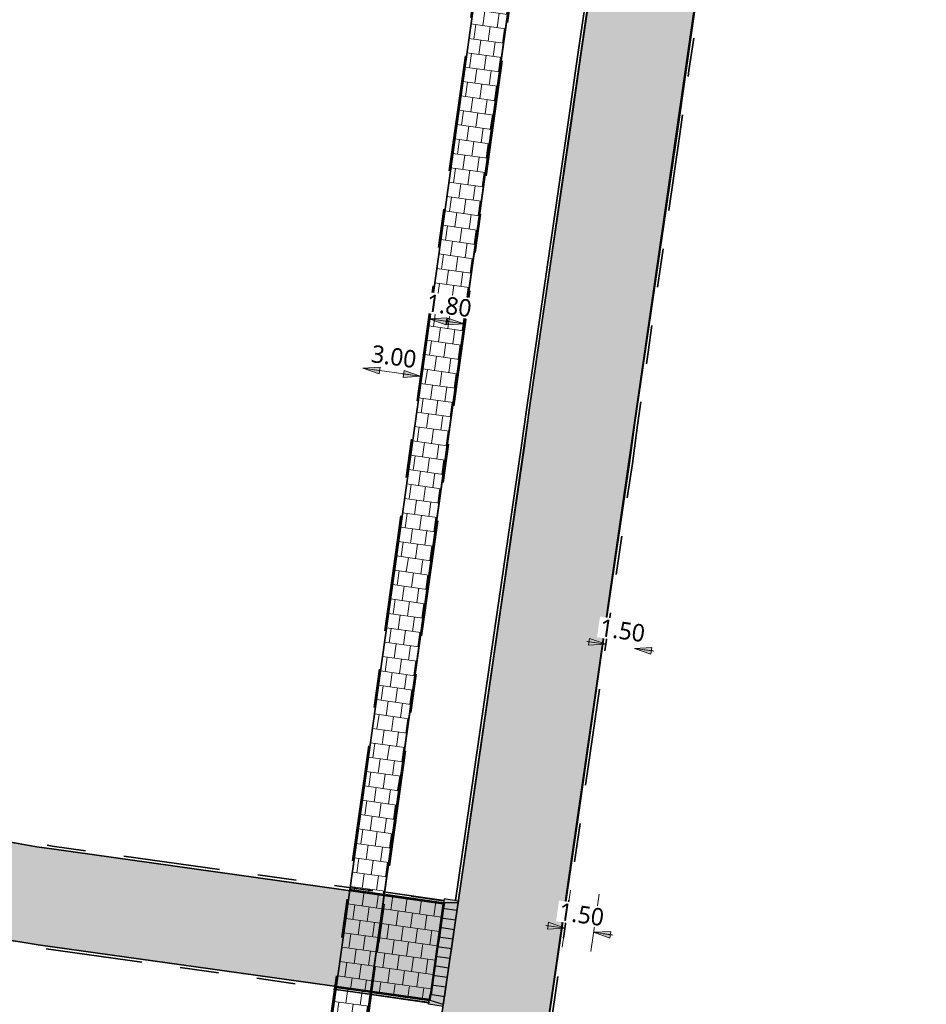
# Model space of a CAD drawing. Header units: metres. Extents: x 253823 to 255319, y 593130 to 593771.
# Tile 34 of 37: x 254179 to 254226, y 593421 to 593472. Entities that reach past the tile are written whole.
import ezdxf

# ---------------------------------------------------------------- set-up
doc = ezdxf.new("R2010")
doc.units = ezdxf.units.M
for name, pattern in [('VH-OPSLUITBAND_100X200', [16, 8, -2, 4, -2]), ('VH-OPSLUITBAND_60X200', [12, 6, -2, 2, -2]), ('VH-TROTTOIRBAND_130-150', [15, 5, -2, 2, -2, 2, -2])]:
    doc.linetypes.add(name, pattern=pattern)
doc.layers.add('HULPLIJN ARCERING', color=6, linetype='Continuous', plot=False)
for name, color, linetype, lineweight in [('N-WE-VH-KANTOPSLUITING_ELEMENT_INRIT-S', 7, 'Continuous', 25), ('N-WE-VH-KANTOPSLUITING_OPSLUITBAND_120X250-G', 20, 'VH-OPSLUITBAND_100X200', 35), ('N-WE-VH-KANTOPSLUITING_OPSLUITBAND_60X200-G', 150, 'VH-OPSLUITBAND_60X200', 35), ('N-WE-VH-KANTOPSLUITING_TROTTOIRBAND_130 150-G', 210, 'VH-TROTTOIRBAND_130-150', 35), ('N-WE-VH-KANTVERHARDING-G', 2, 'Continuous', 35), ('N-WE-VH-VERHARDING_TEGEL-45MM DIK-A', 252, 'Continuous', 18), ('X-XX-AL-M', 7, 'Continuous', 18), ('X-XX-AL-ZONE_LEIDINGSTROOK-NUTS_VOORSTEL-M', 7, 'Continuous', 18)]:
    doc.layers.add(name, color=color, linetype=linetype, lineweight=lineweight)
doc.layers.add('N-WE-VH-VERHARDING_TEGEL-80MM DIK-A', color=7, linetype='Continuous', lineweight=18, true_color=0x333f48)
doc.layers.add('N01-WE-VH-VERHARDING_BETONSTRAATSTEEN-ROODZWART NUANCE-KEPER-A', color=7, linetype='Continuous', lineweight=18, true_color=0xc63527)
doc.styles.add('Roelofs', font='segoeui.ttf', dxfattribs={"height": 1.8})
doc.dimstyles.new('Roelofs Standaard', dxfattribs={"dimtxt": 1.8, "dimasz": 1, "dimexe": 2, "dimexo": 2, "dimgap": 0.7, "dimtad": 1, "dimlfac": -1, "dimzin": 0, "dimdsep": 46, "dimtxsty": 'Roelofs', "dimblk": 'Pijl', "dimcen": 0, "dimdle": 2, "dimclrd": 256, "dimclre": 253, "dimclrt": 256, "dimazin": 0, "dimtfac": 1, "dimtofl": 0, "dimtmove": 0, "dimatfit": 3, "dimldrblk": 'Pijl', "dimfxl": 1, "dimtolj": 1, "dimtzin": 0, "dimlwd": 18, "dimlwe": 18, "dimarcsym": 0})
pattern_1 = [(262.02, (254196.26563, 593426.96306), (0.267248, -0.794798), [0.75, -0.75]), (352.02, (254196.2656, 593426.96306), (0.10412, 0.74274), [])]
pattern_2 = [(262.02, (253985.46135, 593404.42377), (0.26724815, -0.7947977), [0.75, -0.75]), (352.02, (253985.46135, 593404.4238), (0.1041206, 0.7427374), [])]

# ---------------------------------------------------------------- blocks, each defined once
blk = doc.blocks.new('N-SVH-INRITELEMENT_130 150_200X750X500_LINKS')
at = {"layer": 'N-WE-VH-KANTOPSLUITING_ELEMENT_INRIT-S'}
h = blk.add_hatch(color=252, dxfattribs=at)
h.dxf.hatch_style = 1
h.paths.add_polyline_path([(0.2, 0.7), (0.5, 0.7), (0.5, 0.75), (0, 0.75), (0, 0), (0.095, 0)])
h = blk.add_hatch(color=253, dxfattribs=at)
h.dxf.hatch_style = 1
h.paths.add_polyline_path([(0.5, 0.7), (0.2, 0.7), (0.095, 0), (0.5, 0)])
for p, q in [((0, 0), (0, 0.75)), ((0, 0.75), (0.5, 0.75)), ((0.095, 0), (0.2, 0.7)), ((0.2, 0.7), (0.5, 0.7)), ((0.5, 0), (0.5, 0.75)), ((0, 0), (0.5, 0))]:
    blk.add_line(p, q)
blk = doc.blocks.new('N-SVH-INRITELEMENT_130 150_200X750X500_MIDDEN')
at = {"layer": 'N-WE-VH-KANTOPSLUITING_ELEMENT_INRIT-S'}
h = blk.add_hatch(color=252, dxfattribs=at)
h.dxf.hatch_style = 1
h.paths.add_polyline_path([(0.5, 0.75), (0, 0.75), (0, 0.7), (0.5, 0.7)])
h = blk.add_hatch(color=253, dxfattribs=at)
h.dxf.hatch_style = 1
h.paths.add_polyline_path([(0, 0.7), (0, 0), (0.5, 0), (0.5, 0.7)])
for p, q in [((0, 0), (0, 0.75)), ((0.5, 0.75), (0, 0.75)), ((0.5, 0.7), (0, 0.7)), ((0.5, 0), (0.5, 0.75)), ((0.5, 0), (0, 0))]:
    blk.add_line(p, q)
blk = doc.blocks.new('N-SVH-INRITELEMENT_130 150_200X750X500_RECHTS')
at = {"layer": 'N-WE-VH-KANTOPSLUITING_ELEMENT_INRIT-S'}
h = blk.add_hatch(color=252, dxfattribs=at)
h.dxf.hatch_style = 1
h.paths.add_polyline_path([(0.5, 0.75), (0, 0.75), (0, 0.7), (0.3, 0.7), (0.405, 0), (0.5, 0)])
h = blk.add_hatch(color=253, dxfattribs=at)
h.dxf.hatch_style = 1
h.paths.add_polyline_path([(0.3, 0.7), (0, 0.7), (0, 0), (0.405, 0)], flags=17)
for p, q in [((0, 0), (0, 0.75)), ((0.5, 0.75), (0, 0.75)), ((0.3, 0.7), (0, 0.7)), ((0.405, 0), (0.3, 0.7)), ((0.5, 0), (0.5, 0.75)), ((0.5, 0), (0, 0))]:
    blk.add_line(p, q)
blk = doc.blocks.new('N-SVH-INRITELEMENT_130 150_200X750X5500')
at = {"layer": 'N-WE-VH-KANTOPSLUITING_ELEMENT_INRIT-S'}
for name, p in [('N-SVH-INRITELEMENT_130 150_200X750X500_LINKS', (-2.75, 0)), ('N-SVH-INRITELEMENT_130 150_200X750X500_MIDDEN', (-2.25, 0)), ('N-SVH-INRITELEMENT_130 150_200X750X500_MIDDEN', (-1.75, 0)), ('N-SVH-INRITELEMENT_130 150_200X750X500_MIDDEN', (-1.25, 0)), ('N-SVH-INRITELEMENT_130 150_200X750X500_MIDDEN', (-0.75, 0)), ('N-SVH-INRITELEMENT_130 150_200X750X500_MIDDEN', (-0.25, 0)), ('N-SVH-INRITELEMENT_130 150_200X750X500_MIDDEN', (0.25, 0)), ('N-SVH-INRITELEMENT_130 150_200X750X500_MIDDEN', (0.75, 0)), ('N-SVH-INRITELEMENT_130 150_200X750X500_MIDDEN', (1.25, 0)), ('N-SVH-INRITELEMENT_130 150_200X750X500_MIDDEN', (1.75, 0)), ('N-SVH-INRITELEMENT_130 150_200X750X500_RECHTS', (2.25, 0))]:
    blk.add_blockref(name, p, dxfattribs=at)
blk = doc.blocks.new('Pijl')
h = blk.add_hatch(color=256)
h.paths.add_polyline_path([(0, 0), (-1.75, 0.352), (-1.75, 0)])
h.paths.add_polyline_path([(-1.75, 0), (-1.75, -0.352), (0, 0)])
for p, q in [((-1.902, 0), (0, 0)), ((0, 0), (-1.75, 0.352)), ((-1.75, 0.352), (-1.75, -0.352)), ((0, 0), (-1.75, -0.352))]:
    blk.add_line(p, q)
blk = doc.blocks.new('*D189')
at = {"layer": 'X-XX-AL-ZONE_LEIDINGSTROOK-NUTS_VOORSTEL-M', "lineweight": 18, "transparency": 16777216}
for p, q in [((254209.009, 593439.716), (254208.514, 593439.788)), ((254211.483, 593439.358), (254211.978, 593439.286))]:
    blk.add_line(p, q, dxfattribs=at)
at = {"layer": 'X-XX-AL-ZONE_LEIDINGSTROOK-NUTS_VOORSTEL-M', "lineweight": 18, "transparency": 16777216, "xscale": 0.5, "yscale": 0.5, "zscale": 0.5}
for p, rotation in [((254209.504, 593439.645), 351.7498557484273), ((254210.988, 593439.429), 171.7498557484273)]:
    blk.add_blockref('Pijl', p, dxfattribs=dict(at, rotation=rotation))
at = {"layer": 'X-XX-AL-ZONE_LEIDINGSTROOK-NUTS_VOORSTEL-M', "transparency": 16777216, "insert": (254210.363, 593440.346), "char_height": 0.9, "attachment_point": 5, "rotation": 351.7499, "style": 'Roelofs', "bg_fill": 3, "box_fill_scale": 1.1, "bg_fill_color": 256, "bg_fill_true_color": 13158600, "bg_fill_transparency": 0}
blk.add_mtext('\\A1;1.50', dxfattribs=at)
at = {"layer": 'Defpoints', "color": 0, "transparency": 16777216}
for p in [(254209.504, 593439.645), (254210.988, 593439.429), (254210.988, 593439.429)]:
    blk.add_point(p, dxfattribs=at)
blk = doc.blocks.new('*D68')
at = {"layer": 'Defpoints', "color": 0, "transparency": 16777216}
for p in [(254207.816, 593427.926), (254209.301, 593427.709)]:
    blk.add_point(p, dxfattribs=at)
at = {"layer": 'X-XX-AL-ZONE_LEIDINGSTROOK-NUTS_VOORSTEL-M', "color": 253, "lineweight": 18, "transparency": 16777216}
for p, q in [((254207.672, 593426.936), (254207.241, 593423.983)), ((254209.156, 593426.72), (254208.725, 593423.767))]:
    blk.add_line(p, q, dxfattribs=at)
at = {"layer": 'X-XX-AL-ZONE_LEIDINGSTROOK-NUTS_VOORSTEL-M', "lineweight": 18, "transparency": 16777216}
for p, q in [((254206.891, 593425.045), (254206.396, 593425.117)), ((254209.364, 593424.684), (254209.859, 593424.612))]:
    blk.add_line(p, q, dxfattribs=at)
at = {"layer": 'X-XX-AL-ZONE_LEIDINGSTROOK-NUTS_VOORSTEL-M', "lineweight": 18, "transparency": 16777216, "xscale": 0.5, "yscale": 0.5, "zscale": 0.5}
for p, rotation in [((254207.385, 593424.973), 351.699081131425), ((254208.87, 593424.756), 171.6990811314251)]:
    blk.add_blockref('Pijl', p, dxfattribs=dict(at, rotation=rotation))
at = {"layer": 'X-XX-AL-ZONE_LEIDINGSTROOK-NUTS_VOORSTEL-M', "transparency": 16777216, "insert": (254208.246, 593425.674), "char_height": 0.9, "attachment_point": 5, "rotation": 351.6991, "style": 'Roelofs', "bg_fill": 3, "box_fill_scale": 1.1, "bg_fill_color": 256, "bg_fill_true_color": 13158600, "bg_fill_transparency": 0}
blk.add_mtext('\\A1;1.50', dxfattribs=at)
at = {"layer": 'Defpoints', "color": 0, "transparency": 16777216}
blk.add_point((254208.87, 593424.756), dxfattribs=at)
blk = doc.blocks.new('*D159')
at = {"layer": 'Defpoints', "color": 0, "transparency": 16777216}
blk.add_point((254199.92, 593453.485), dxfattribs=at)
blk.add_point((254199.92, 593453.485), dxfattribs=at)
at = {"layer": 'X-XX-AL-M', "lineweight": 18, "transparency": 16777216}
blk.add_line((254197.444, 593453.831), (254199.425, 593453.554), dxfattribs=at)
at = {"layer": 'X-XX-AL-M', "lineweight": 18, "transparency": 16777216, "xscale": 0.5, "yscale": 0.5, "zscale": 0.5}
for p, rotation in [((254196.949, 593453.901), 172.0258025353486), ((254199.92, 593453.485), 352.0258025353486)]:
    blk.add_blockref('Pijl', p, dxfattribs=dict(at, rotation=rotation))
at = {"layer": 'X-XX-AL-M', "transparency": 16777216, "insert": (254198.548, 593454.5), "char_height": 0.9, "attachment_point": 5, "rotation": 352.0258, "style": 'Roelofs', "bg_fill": 3, "box_fill_scale": 1.1, "bg_fill_color": 256, "bg_fill_true_color": 13158600, "bg_fill_transparency": 0}
blk.add_mtext('\\A1;3.00', dxfattribs=at)
at = {"layer": 'Defpoints', "color": 0, "transparency": 16777216}
blk.add_point((254196.949, 593453.901), dxfattribs=at)
blk = doc.blocks.new('*D160')
at = {"layer": 'X-XX-AL-M', "lineweight": 18, "transparency": 16777216}
blk.add_line((254200.891, 593456.378), (254201.683, 593456.267), dxfattribs=at)
at = {"layer": 'X-XX-AL-M', "lineweight": 18, "transparency": 16777216, "xscale": 0.5, "yscale": 0.5, "zscale": 0.5}
for p, rotation in [((254200.396, 593456.447), 172.0258025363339), ((254202.178, 593456.197), 352.0258025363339)]:
    blk.add_blockref('Pijl', p, dxfattribs=dict(at, rotation=rotation))
at = {"layer": 'X-XX-AL-M', "transparency": 16777216, "insert": (254201.401, 593457.132), "char_height": 0.9, "attachment_point": 5, "rotation": 352.0258, "style": 'Roelofs', "bg_fill": 3, "box_fill_scale": 1.1, "bg_fill_color": 256, "bg_fill_true_color": 13158600, "bg_fill_transparency": 0}
blk.add_mtext('\\A1;1.80', dxfattribs=at)
at = {"layer": 'Defpoints', "color": 0, "transparency": 16777216}
for p in [(254200.396, 593456.447), (254202.178, 593456.197), (254202.178, 593456.197)]:
    blk.add_point(p, dxfattribs=at)

msp = doc.modelspace()

# ---------------------------------------------------------------- hatches: boundary and pattern name
at = {"layer": 'N-WE-VH-VERHARDING_TEGEL-45MM DIK-A'}
h = msp.add_hatch(dxfattribs=at)
h.set_pattern_fill('AVH-TEGEL_300X300_HALFST-SO', color=149, scale=5, angle=262.02, pattern_type=2)
h.set_pattern_definition(pattern_2)
h.paths.add_polyline_path([(254206.366, 593486.095), (254204.588, 593486.371), (254196.266, 593426.963), (254198.048, 593426.713)])
h = msp.add_hatch(dxfattribs=at)
h.set_pattern_fill('AVH-TEGEL_300X300_HALFST-SO', color=149, scale=5, angle=262.02, pattern_type=2)
h.set_pattern_definition(pattern_2)
h.paths.add_polyline_path([(254197.341, 593421.663), (254195.558, 593421.912), (254192.145, 593397.549), (254193.927, 593397.291)])
at = {"layer": 'N-WE-VH-VERHARDING_TEGEL-80MM DIK-A'}
h = msp.add_hatch(dxfattribs=at)
h.set_pattern_fill('AVH-TEGEL_300X300_HALFST-SO', color=256, scale=5, angle=262.02, pattern_type=2)
h.set_pattern_definition(pattern_1)
h.paths.add_polyline_path([(254198.048, 593426.713), (254196.266, 593426.963), (254195.558, 593421.912), (254197.341, 593421.663)])
h = msp.add_hatch(dxfattribs=at)
h.set_pattern_fill('AVH-TEGEL_300X300_HALFST-SO', color=256, scale=5, angle=262.02, pattern_type=2)
h.set_pattern_definition(pattern_1)
h.paths.add_polyline_path([(254201.109, 593426.285), (254198.108, 593426.705), (254197.4, 593421.655), (254200.373, 593421.238)])
at = {"layer": 'N01-WE-VH-VERHARDING_BETONSTRAATSTEEN-ROODZWART NUANCE-KEPER-A'}
h = msp.add_hatch(dxfattribs=at)
h.set_pattern_fill('AVH-BSS_KEIFORMAAT_KEPER-SO', color=256, scale=5, angle=306.99, pattern_type=2)
h.set_pattern_definition([(306.99, (0, 0), (0.36760924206, -0.05172953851), [0.7875, -0.2625]), (216.99, (0.41934, 0.31588), (0.36760924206, -0.05172953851), [0.7875, -0.2625])])
edge = h.paths.add_edge_path()
edge.add_line((254215.82, 593484.626), (254210.349, 593485.476))
edge.add_arc((254202.353, 593485.754), 8, 352.5927, 358.0104, ccw=False)
edge.add_line((254210.287, 593484.723), (254197.579, 593396.763))
edge.add_line((254197.579, 593396.763), (254203.022, 593395.975))
edge.add_line((254203.022, 593395.975), (254215.82, 593484.626))
h = msp.add_hatch(dxfattribs=at)
h.set_pattern_fill('AVH-BSS_KEIFORMAAT_KEPER-SO', color=256, scale=5, angle=291.78, pattern_type=2)
h.set_pattern_definition([(291.78, (0, 0), (0.341160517, -0.14636256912), [0.7875, -0.2625]), (201.78, (0.48752, 0.1948), (0.341160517, -0.14636256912), [0.7875, -0.2625])])
edge = h.paths.add_edge_path()
edge.add_line((254163.297, 593434.976), (254157.561, 593438.175))
edge.add_arc((254142.947, 593411.975), 30, 60.8478, 62.5404)
edge.add_arc((254133.321, 593391.127), 52.949, 63.7009, 82.1559)
edge.add_line((254140.547, 593443.581), (254131.16, 593444.895))
edge.add_arc((254131.091, 593444.4), 0.5, 82.0275, 172.0275)
edge.add_line((254130.596, 593444.469), (254129.89, 593439.433))
edge.add_arc((254130.386, 593439.363), 0.5, 172.0275, 227.965)
edge.add_line((254130.051, 593438.992), (254141.389, 593437.374))
edge.add_arc((254131.993, 593386.534), 51.701, 67.2546, 79.5292, ccw=False)
edge.add_line((254151.983, 593434.214), (254159.709, 593430.9))
edge.add_line((254159.709, 593430.9), (254166.877, 593427.824))
edge.add_arc((254187.379, 593475.612), 52, 246.7794, 262.0275)
edge.add_line((254180.167, 593424.114), (254200.402, 593421.28))
edge.add_line((254200.402, 593421.28), (254201.095, 593426.232))
edge.add_line((254201.095, 593426.232), (254180.86, 593429.066))
edge.add_arc((254187.379, 593475.612), 47, 246.7794, 262.0275, ccw=False)
edge.add_line((254168.848, 593432.419), (254166.083, 593433.606))
edge.add_arc((254177.911, 593461.175), 30, 240.8478, 246.7794, ccw=False)

# ---------------------------------------------------------------- linework, layer by layer
at = {"layer": 'HULPLIJN ARCERING', "flags": 128}
for points in [[(254206.366, 593486.095), (254204.588, 593486.371), (254196.266, 593426.963), (254198.048, 593426.713)], [(254198.048, 593426.713), (254196.266, 593426.963), (254195.558, 593421.912), (254197.341, 593421.663)], [(254197.341, 593421.663), (254195.558, 593421.912), (254192.145, 593397.549), (254193.927, 593397.291)]]:
    msp.add_lwpolyline(points, close=True, dxfattribs=at)
for points in [[(254215.82, 593484.626), (254210.349, 593485.476, -0.023644), (254210.287, 593484.723), (254197.579, 593396.763), (254203.022, 593395.975)], [(254163.297, 593434.976), (254157.561, 593438.175, 0.007385), (254156.781, 593438.595, 0.0807), (254140.547, 593443.581), (254131.16, 593444.895, 0.414214), (254130.596, 593444.469), (254129.89, 593439.433, 0.249038), (254130.051, 593438.992), (254141.389, 593437.374, -0.053609), (254151.983, 593434.214), (254159.709, 593430.9), (254166.877, 593427.824, 0.066631), (254180.167, 593424.114), (254200.402, 593421.28), (254201.095, 593426.232), (254180.86, 593429.066, -0.066631), (254168.848, 593432.419), (254166.083, 593433.606, -0.025887)]]:
    msp.add_lwpolyline(points, format="xyb", close=True, dxfattribs=at)
at = {"layer": 'N-WE-VH-KANTOPSLUITING_OPSLUITBAND_120X250-G', "flags": 128}
for points in [[(254201.126, 593426.404), (254198.125, 593426.824)], [(254200.356, 593421.119), (254197.383, 593421.536)]]:
    msp.add_lwpolyline(points, dxfattribs=at)
at = {"layer": 'N-WE-VH-KANTOPSLUITING_OPSLUITBAND_60X200-G', "flags": 128}
for points in [[(254193.321, 593392.534), (254207.24, 593491.897)], [(254191.419, 593392.801), (254205.091, 593490.397)]]:
    msp.add_lwpolyline(points, dxfattribs=at)
at = {"layer": 'N-WE-VH-KANTOPSLUITING_TROTTOIRBAND_130 150-G', "flags": 128}
for points in [[(254168.945, 593180.454), (254169.557, 593184.143), (254169.936, 593186.371), (254171.056, 593193.192), (254171.773, 593197.526), (254173.951, 593210.776), (254174.455, 593213.889), (254176.648, 593227.086), (254177.786, 593233.999), (254180.14, 593247.92), (254182.938, 593264.69), (254185.135, 593277.921), (254185.809, 593282), (254187.933, 593295.294), (254188.522, 593299.046), (254189.868, 593307.596), (254191.217, 593316.051), (254193.025, 593327.554), (254194.111, 593334.363), (254194.927, 593339.615), (254195.565, 593343.631), (254195.74, 593344.738), (254197.593, 593357.286), (254197.989, 593359.959), (254200.388, 593376.756), (254202.63, 593392.195), (254203.044, 593395.081), (254205.518, 593412.175), (254208.202, 593430.569), (254209.504, 593439.645), (254210.873, 593448.987), (254211.14, 593450.955), (254211.686, 593454.729), (254213.312, 593465.884), (254213.799, 593469.284), (254214.329, 593472.908), (254215.605, 593481.806), (254217.093, 593493.249, 0.402719), (254213.674, 593497.875), (254204.661, 593499.309), (254173.664, 593504.588, 0.011947), (254154.49, 593507.451), (254120.044, 593511.467, -0.04476), (254105.974, 593515.395, -0.345902), (254102.901, 593520.541), (254102.95, 593520.916)], [(254156.644, 593438.838, -0.00711), (254157.634, 593438.306), (254163.37, 593435.107, 0.025887), (254166.142, 593433.744), (254168.907, 593432.557, 0.066631), (254180.881, 593429.215), (254201.116, 593426.381)], [(254200.381, 593421.132), (254180.146, 593423.966, -0.066631), (254166.818, 593427.686), (254159.649, 593430.762, 0.414214), (254158.533, 593430.316), (254157.133, 593427.053, -0.414214), (254156.345, 593426.739), (254151.569, 593428.788), (254149.952, 593429.481, 0.049838), (254141.826, 593432.046, -0.411183), (254141.361, 593432.75), (254142.049, 593436.224, 0.42046), (254141.363, 593437.226, 0.008828), (254139.694, 593437.49), (254139.22, 593437.556)]]:
    msp.add_lwpolyline(points, format="xyb", dxfattribs=at)
at = {"layer": 'N-WE-VH-KANTOPSLUITING_TROTTOIRBAND_130 150-G', "linetype": 'ByBlock', "flags": 128}
msp.add_lwpolyline([(254201.732, 593426.396), (254202.462, 593431.399), (254203.764, 593440.477), (254205.13, 593449.797), (254205.396, 593451.76), (254205.946, 593455.562), (254207.572, 593466.713), (254208.058, 593470.115), (254208.589, 593473.739), (254209.858, 593482.592), (254210.138, 593484.742, 0.402719), (254203.671, 593493.492), (254182.095, 593497.167)], format="xyb", dxfattribs=at)
at = {"layer": 'N-WE-VH-KANTVERHARDING-G'}
for points in [[(254102.801, 593520.935), (254102.753, 593520.56, 0.345923), (254105.92, 593515.255, 0.044776), (254120.022, 593511.318), (254154.472, 593507.302, -0.011946), (254173.638, 593504.44), (254204.637, 593499.161), (254213.649, 593497.727, -0.402719), (254216.944, 593493.269), (254215.456, 593481.827), (254214.18, 593472.929), (254213.65, 593469.306), (254213.164, 593465.905), (254211.538, 593454.75), (254210.991, 593450.976), (254210.724, 593449.008), (254209.355, 593439.666), (254208.054, 593430.59), (254205.37, 593412.197), (254202.896, 593395.102), (254202.482, 593392.216), (254200.24, 593376.777), (254197.84, 593359.98)], [(254187.754, 593389.264), (254190.409, 593388.893, 0.413181), (254197.179, 593393.983), (254197.452, 593395.887), (254199.927, 593412.988), (254202.61, 593431.378), (254203.912, 593440.455), (254205.278, 593449.776), (254205.545, 593451.74), (254206.095, 593455.541), (254207.72, 593466.692), (254208.207, 593470.093), (254208.737, 593473.718), (254210.007, 593482.572), (254210.287, 593484.723, 0.402719), (254203.696, 593493.64), (254182.12, 593497.315)], [(254156.574, 593438.702, -0.001934), (254156.781, 593438.595, -0.007385), (254157.561, 593438.175), (254163.297, 593434.976, 0.025887), (254166.083, 593433.606), (254168.848, 593432.419), (254168.848, 593432.419, 0.066631), (254180.86, 593429.066), (254201.095, 593426.232), (254200.402, 593421.28), (254180.167, 593424.114, -0.066631), (254166.877, 593427.824), (254159.709, 593430.9, 0.414214), (254158.395, 593430.375), (254156.996, 593427.112, -0.414214), (254156.405, 593426.876), (254151.628, 593428.926), (254150.011, 593429.619, 0.049838), (254141.857, 593432.193, -0.411183), (254141.508, 593432.721), (254142.197, 593436.195, 0.42046), (254141.389, 593437.374, 0.008828), (254139.715, 593437.639), (254139.241, 593437.705)]]:
    msp.add_lwpolyline(points, format="xyb", dxfattribs=at)
msp.add_lwpolyline([(254112.562, 593499.552), (254096.983, 593405.966), (254191.471, 593392.733), (254205.156, 593490.429, 0.08943), (254203.347, 593491.113), (254183.596, 593494.477), (254182.924, 593489.685)], format="xyb", close=True, dxfattribs=at)
for points in [[(254207.185, 593491.941), (254193.253, 593392.483), (254196.382, 593392.045)], [(254191.471, 593392.733), (254205.156, 593490.429)], [(254201.109, 593426.285), (254198.108, 593426.705)], [(254200.373, 593421.238), (254197.4, 593421.655)]]:
    msp.add_lwpolyline(points, dxfattribs=at)

# ---------------------------------------------------------------- block references
at = {"rotation": 81.69908113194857}
msp.add_blockref('N-SVH-INRITELEMENT_130 150_200X750X5500', (254201.483, 593423.653), dxfattribs=at)

# ---------------------------------------------------------------- next in the draw order: dimensions: what is measured, and where the dimension line sits
at = {"layer": 'X-XX-AL-M'}
for base, p1, p2, picture, middle in [((254202.178, 593456.197), (254200.396, 593456.447), (254202.178, 593456.197), '*D160', (254201.287, 593456.322)), ((254199.92, 593453.485), (254196.949, 593453.901), (254199.92, 593453.485), '*D159', (254198.435, 593453.693))]:
    dim = msp.add_linear_dim(base=base, p1=p1, p2=p2, angle=352.0258, dimstyle='Roelofs Standaard', override={"dimtfill": 1}, dxfattribs=at)
    dim.commit()
    dim.dimension.update_dxf_attribs({"geometry": picture, "text_midpoint": middle, "dimtype": 161})
at = {"layer": 'X-XX-AL-ZONE_LEIDINGSTROOK-NUTS_VOORSTEL-M'}
for base, p1, p2, angle, picture, middle in [((254210.988, 593439.429), (254209.504, 593439.645), (254210.988, 593439.429), 351.7499, '*D189', (254210.246, 593439.537)), ((254208.87, 593424.756), (254207.816, 593427.926), (254209.301, 593427.709), 351.6991, '*D68', (254208.128, 593424.864))]:
    dim = msp.add_linear_dim(base=base, p1=p1, p2=p2, angle=angle, dimstyle='Roelofs Standaard', override={"dimtfill": 1}, dxfattribs=at)
    dim.commit()
    dim.dimension.update_dxf_attribs({"geometry": picture, "text_midpoint": middle, "dimtype": 161})

# ---------------------------------------------------------------- next in the draw order: hatches: boundary and pattern name
at = {"layer": 'N-WE-VH-VERHARDING_TEGEL-45MM DIK-A'}
h = msp.add_hatch(dxfattribs=at)
h.set_pattern_fill('AVH-TEGEL_300X300_HALFST-SO', color=256, scale=5, angle=226.76, pattern_type=2)
h.set_pattern_definition([(226.76, (254809.81963, 593427.3387), (-0.24060794, -0.80326386), [0.75, -0.75]), (316.76, (254809.8196, 593427.3387), (0.5137919, 0.5463679), [])])
edge = h.paths.add_edge_path()
edge.add_arc((254170.719, 593437.003), 3, 205.7311, 246.6597, ccw=False)
edge.add_arc((254141.043, 593422.731), 29.929, 25.6787, 68.0232)
edge.add_line((254152.244, 593450.486), (254141.892, 593454.674))
edge.add_arc((254151.893, 593480.097), 27.319, 236.1835, 248.5242, ccw=False)
edge.add_arc((254503.355, 594021.324), 672.647, 236.505734, 236.967932, ccw=False)
edge.add_line((254132.152, 593460.376), (254131.875, 593458.405))
edge.add_line((254131.875, 593458.405), (254135.702, 593455.894))
edge.add_arc((254153.144, 593482.484), 31.8, 236.7368, 247.9708)
edge.add_arc((652243.257, 1577333.218), 1061369.637, 247.970537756, 247.971140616)
edge.add_arc((254141.016, 593422.701), 28.168, 22.1749, 67.9983, ccw=False)
edge.add_line((254167.101, 593433.332), (254168.907, 593432.557))
edge.add_arc((254187.379, 593475.612), 46.85, 246.7794, 253.7744)
edge.add_line((254174.288, 593430.628), (254174.76, 593433.997))
edge.add_line((254174.76, 593433.997), (254172.974, 593434.223))
edge.add_line((254172.974, 593434.223), (254172.801, 593432.986))
edge.add_arc((254187.379, 593475.612), 45.05, 246.6597, 251.1192, ccw=False)

doc.saveas('drawing.dxf')
